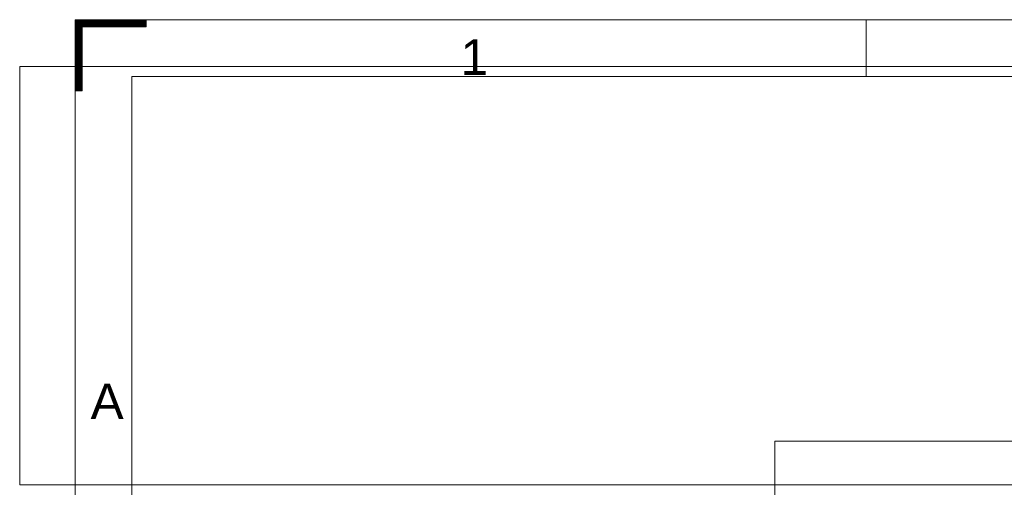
# Model space of a CAD drawing. Header units: millimetres. Extents: x -8 to 594, y 0 to 420.
# Tile 115 of 249: x -8 to 131, y 354 to 420. Entities that reach past the tile are written whole.
import ezdxf

# ---------------------------------------------------------------- set-up
doc = ezdxf.new("R2010")
doc.units = ezdxf.units.MM
doc.layers.add('1', color=7, linetype='Continuous', true_color=0xffffff)
doc.layers.add('256', color=7, linetype='Continuous', true_color=0xffffff)
doc.styles.add('Arial', font='txt')
picture_1 = doc.add_image_def('image1.png', size_in_pixel=(3544, 1182))

# ---------------------------------------------------------------- blocks, each defined once
blk = doc.blocks.new('HATCH1')
at = {"color": 163, "lineweight": 13}
for p, q in [((0, 419.98988), (10, 419.98988)), ((0, 419.94755), (10, 419.94755)), ((0, 419.90522), (10, 419.90522)), ((0, 419.86289), (10, 419.86289)), ((0, 419.82056), (10, 419.82056)), ((0, 419.77823), (10, 419.77823)), ((0, 419.7359), (10, 419.7359)), ((0, 419.69357), (10, 419.69357)), ((0, 419.65124), (10, 419.65124)), ((0, 419.60891), (10, 419.60891)), ((0, 419.56658), (10, 419.56658)), ((0, 419.52425), (10, 419.52425)), ((0, 419.48192), (10, 419.48192)), ((0, 419.43959), (10, 419.43959)), ((0, 419.39726), (10, 419.39726)), ((0, 419.35493), (10, 419.35493)), ((0, 419.3126), (10, 419.3126)), ((0, 419.27027), (10, 419.27027)), ((0, 419.22794), (10, 419.22794)), ((0, 419.18561), (10, 419.18561)), ((0, 419.14328), (10, 419.14328)), ((0, 419.10095), (10, 419.10095)), ((0, 419.05862), (10, 419.05862)), ((0, 419.01629), (10, 419.01629)), ((0, 418.97396), (1, 418.97396)), ((0, 418.93163), (1, 418.93163)), ((0, 418.8893), (1, 418.8893)), ((0, 418.84697), (1, 418.84697)), ((0, 418.80464), (1, 418.80464)), ((0, 418.76231), (1, 418.76231)), ((0, 418.71998), (1, 418.71998)), ((0, 418.67765), (1, 418.67765)), ((0, 418.63532), (1, 418.63532)), ((0, 418.59299), (1, 418.59299)), ((0, 418.55066), (1, 418.55066)), ((0, 418.50833), (1, 418.50833)), ((0, 418.466), (1, 418.466)), ((0, 418.42367), (1, 418.42367)), ((0, 418.38134), (1, 418.38134)), ((0, 418.33901), (1, 418.33901)), ((0, 418.29668), (1, 418.29668)), ((0, 418.25435), (1, 418.25435)), ((0, 418.21202), (1, 418.21202)), ((0, 418.16969), (1, 418.16969)), ((0, 418.12736), (1, 418.12736)), ((0, 418.08503), (1, 418.08503)), ((0, 418.0427), (1, 418.0427)), ((0, 418.00037), (1, 418.00037)), ((0, 417.95804), (1, 417.95804)), ((0, 417.91571), (1, 417.91571)), ((0, 417.87338), (1, 417.87338)), ((0, 417.83105), (1, 417.83105)), ((0, 417.78872), (1, 417.78872)), ((0, 417.74639), (1, 417.74639)), ((0, 417.70406), (1, 417.70406)), ((0, 417.66173), (1, 417.66173)), ((0, 417.6194), (1, 417.6194)), ((0, 417.57707), (1, 417.57707)), ((0, 417.53474), (1, 417.53474)), ((0, 417.49241), (1, 417.49241)), ((0, 417.45008), (1, 417.45008)), ((0, 417.40775), (1, 417.40775)), ((0, 417.36542), (1, 417.36542)), ((0, 417.32309), (1, 417.32309)), ((0, 417.28076), (1, 417.28076)), ((0, 417.23843), (1, 417.23843)), ((0, 417.1961), (1, 417.1961)), ((0, 417.15377), (1, 417.15377)), ((0, 417.11144), (1, 417.11144)), ((0, 417.06911), (1, 417.06911)), ((0, 417.02678), (1, 417.02678)), ((0, 416.98445), (1, 416.98445)), ((0, 416.94212), (1, 416.94212)), ((0, 416.89979), (1, 416.89979)), ((0, 416.85746), (1, 416.85746)), ((0, 416.81513), (1, 416.81513)), ((0, 416.7728), (1, 416.7728)), ((0, 416.73047), (1, 416.73047)), ((0, 416.68814), (1, 416.68814)), ((0, 416.64581), (1, 416.64581)), ((0, 416.60348), (1, 416.60348)), ((0, 416.56115), (1, 416.56115)), ((0, 416.51882), (1, 416.51882)), ((0, 416.47649), (1, 416.47649)), ((0, 416.43416), (1, 416.43416)), ((0, 416.39183), (1, 416.39183)), ((0, 416.3495), (1, 416.3495)), ((0, 416.30717), (1, 416.30717)), ((0, 416.26484), (1, 416.26484)), ((0, 416.22251), (1, 416.22251)), ((0, 416.18018), (1, 416.18018)), ((0, 416.13785), (1, 416.13785)), ((0, 416.09552), (1, 416.09552)), ((0, 416.05319), (1, 416.05319)), ((0, 416.01086), (1, 416.01086)), ((0, 415.96853), (1, 415.96853)), ((0, 415.9262), (1, 415.9262)), ((0, 415.88387), (1, 415.88387)), ((0, 415.84154), (1, 415.84154)), ((0, 415.79921), (1, 415.79921)), ((0, 415.75688), (1, 415.75688)), ((0, 415.71455), (1, 415.71455)), ((0, 415.67222), (1, 415.67222)), ((0, 415.62989), (1, 415.62989)), ((0, 415.58756), (1, 415.58756)), ((0, 415.54523), (1, 415.54523)), ((0, 415.5029), (1, 415.5029)), ((0, 415.46057), (1, 415.46057)), ((0, 415.41824), (1, 415.41824)), ((0, 415.37591), (1, 415.37591)), ((0, 415.33358), (1, 415.33358)), ((0, 415.29125), (1, 415.29125)), ((0, 415.24892), (1, 415.24892)), ((0, 415.20659), (1, 415.20659)), ((0, 415.16426), (1, 415.16426)), ((0, 415.12193), (1, 415.12193)), ((0, 415.0796), (1, 415.0796)), ((0, 415.03727), (1, 415.03727)), ((0, 414.99494), (1, 414.99494)), ((0, 414.95261), (1, 414.95261)), ((0, 414.91028), (1, 414.91028)), ((0, 414.86795), (1, 414.86795)), ((0, 414.82562), (1, 414.82562)), ((0, 414.78329), (1, 414.78329)), ((0, 414.74096), (1, 414.74096)), ((0, 414.69863), (1, 414.69863)), ((0, 414.6563), (1, 414.6563)), ((0, 414.61397), (1, 414.61397)), ((0, 414.57164), (1, 414.57164)), ((0, 414.52931), (1, 414.52931)), ((0, 414.48698), (1, 414.48698)), ((0, 414.44465), (1, 414.44465)), ((0, 414.40232), (1, 414.40232)), ((0, 414.35999), (1, 414.35999)), ((0, 414.31766), (1, 414.31766)), ((0, 414.27533), (1, 414.27533)), ((0, 414.233), (1, 414.233)), ((0, 414.19067), (1, 414.19067)), ((0, 414.14834), (1, 414.14834)), ((0, 414.10601), (1, 414.10601)), ((0, 414.06368), (1, 414.06368)), ((0, 414.02135), (1, 414.02135)), ((0, 413.97902), (1, 413.97902)), ((0, 413.93669), (1, 413.93669)), ((0, 413.89436), (1, 413.89436)), ((0, 413.85203), (1, 413.85203)), ((0, 413.8097), (1, 413.8097)), ((0, 413.76737), (1, 413.76737)), ((0, 413.72504), (1, 413.72504)), ((0, 413.68271), (1, 413.68271)), ((0, 413.64038), (1, 413.64038)), ((0, 413.59805), (1, 413.59805)), ((0, 413.55572), (1, 413.55572)), ((0, 413.51339), (1, 413.51339)), ((0, 413.47106), (1, 413.47106)), ((0, 413.42873), (1, 413.42873)), ((0, 413.3864), (1, 413.3864)), ((0, 413.34407), (1, 413.34407)), ((0, 413.30174), (1, 413.30174)), ((0, 413.25941), (1, 413.25941)), ((0, 413.21708), (1, 413.21708)), ((0, 413.17475), (1, 413.17475)), ((0, 413.13242), (1, 413.13242)), ((0, 413.09009), (1, 413.09009)), ((0, 413.04776), (1, 413.04776)), ((0, 413.00543), (1, 413.00543)), ((0, 412.9631), (1, 412.9631)), ((0, 412.92077), (1, 412.92077)), ((0, 412.87844), (1, 412.87844)), ((0, 412.83611), (1, 412.83611)), ((0, 412.79378), (1, 412.79378)), ((0, 412.75145), (1, 412.75145)), ((0, 412.70912), (1, 412.70912)), ((0, 412.66679), (1, 412.66679)), ((0, 412.62446), (1, 412.62446)), ((0, 412.58213), (1, 412.58213)), ((0, 412.5398), (1, 412.5398)), ((0, 412.49747), (1, 412.49747)), ((0, 412.45514), (1, 412.45514)), ((0, 412.41281), (1, 412.41281)), ((0, 412.37048), (1, 412.37048)), ((0, 412.32815), (1, 412.32815)), ((0, 412.28582), (1, 412.28582)), ((0, 412.24349), (1, 412.24349)), ((0, 412.20116), (1, 412.20116)), ((0, 412.15883), (1, 412.15883)), ((0, 412.1165), (1, 412.1165)), ((0, 412.07417), (1, 412.07417)), ((0, 412.03184), (1, 412.03184)), ((0, 411.98951), (1, 411.98951)), ((0, 411.94718), (1, 411.94718)), ((0, 411.90485), (1, 411.90485)), ((0, 411.86252), (1, 411.86252)), ((0, 411.82019), (1, 411.82019)), ((0, 411.77786), (1, 411.77786)), ((0, 411.73553), (1, 411.73553)), ((0, 411.6932), (1, 411.6932)), ((0, 411.65087), (1, 411.65087)), ((0, 411.60854), (1, 411.60854)), ((0, 411.56621), (1, 411.56621)), ((0, 411.52388), (1, 411.52388)), ((0, 411.48155), (1, 411.48155)), ((0, 411.43922), (1, 411.43922)), ((0, 411.39689), (1, 411.39689)), ((0, 411.35456), (1, 411.35456)), ((0, 411.31223), (1, 411.31223)), ((0, 411.2699), (1, 411.2699)), ((0, 411.22757), (1, 411.22757)), ((0, 411.18524), (1, 411.18524)), ((0, 411.14291), (1, 411.14291)), ((0, 411.10058), (1, 411.10058)), ((0, 411.05825), (1, 411.05825)), ((0, 411.01592), (1, 411.01592)), ((0, 410.97359), (1, 410.97359)), ((0, 410.93126), (1, 410.93126)), ((0, 410.88893), (1, 410.88893)), ((0, 410.8466), (1, 410.8466)), ((0, 410.80427), (1, 410.80427)), ((0, 410.76194), (1, 410.76194)), ((0, 410.71961), (1, 410.71961)), ((0, 410.67728), (1, 410.67728)), ((0, 410.63495), (1, 410.63495)), ((0, 410.59262), (1, 410.59262)), ((0, 410.55029), (1, 410.55029)), ((0, 410.50796), (1, 410.50796)), ((0, 410.46563), (1, 410.46563)), ((0, 410.4233), (1, 410.4233)), ((0, 410.38097), (1, 410.38097)), ((0, 410.33864), (1, 410.33864)), ((0, 410.29631), (1, 410.29631)), ((0, 410.25398), (1, 410.25398)), ((0, 410.21165), (1, 410.21165)), ((0, 410.16932), (1, 410.16932)), ((0, 410.12699), (1, 410.12699)), ((0, 410.08466), (1, 410.08466)), ((0, 410.04233), (1, 410.04233)), ((0, 410), (1, 410))]:
    blk.add_line(p, q, dxfattribs=at)

msp = doc.modelspace()

# ---------------------------------------------------------------- linework, layer by layer
at = {"layer": '1', "color": 8, "linetype": 'Continuous', "lineweight": 18}
for p in [(98.384, 259.306), (306.399, 360.678)]:
    msp.add_line(p, (98.384, 360.678), dxfattribs=at)
at = {"layer": '256', "color": 163, "linetype": 'Continuous', "lineweight": 18}
for p, q in [((8, 420), (0, 420)), ((0, 412), (0, 420)), ((0, 410), (0, 420)), ((0, 420), (10, 420)), ((0, 0), (0, 420)), ((0, 420), (594, 420)), ((10, 420), (10, 419)), ((111.219, 412), (111.219, 420)), ((1, 419), (1, 410)), ((10, 419), (1, 419)), ((8, 8), (8, 412)), ((8, 412), (586, 412)), ((1, 410), (0, 410))]:
    msp.add_line(p, q, dxfattribs=at)

# ---------------------------------------------------------------- block references
at = {"layer": '256', "color": 163, "linetype": 'Continuous', "lineweight": 13}
msp.add_blockref('HATCH1', (0, 0), dxfattribs=at)

# ---------------------------------------------------------------- texts
at = {"layer": '256', "color": 18, "linetype": 'Continuous', "lineweight": 13, "char_height": 5, "attachment_point": 7, "line_spacing_factor": 1.047437, "style": 'Arial'}
for s, insert in [('\\fArial|b0|i0;\\W1.0000;1', (54.182, 412.235)), ('\\fArial|b0|i0;\\W1.0000;A', (2.186, 363.807))]:
    msp.add_mtext(s, dxfattribs=dict(at, insert=insert))

# ---------------------------------------------------------------- pictures from other files: only their frames are drawn
at = {"layer": '1', "color": 163, "linetype": 'Continuous', "lineweight": 18}
image = msp.add_image(picture_1, insert=(-7.778, 354.559), size_in_units=(176.445, 58.848), dxfattribs=at)
image.dxf.flags = 7

doc.saveas('drawing.dxf')
